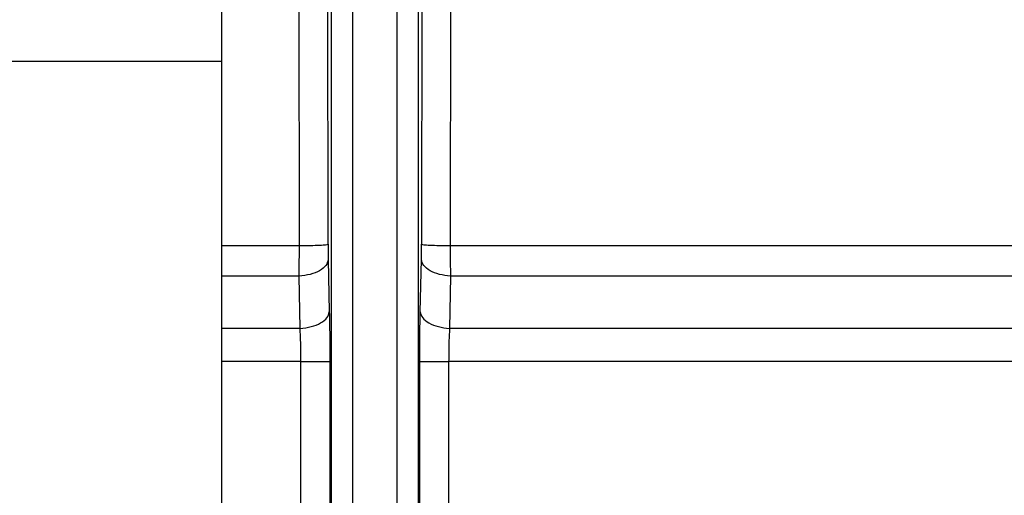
# Model space of a CAD drawing. Header units: inches. Extents: x 144.9 to 238.4, y 214.8 to 247.7.
# Tile 96 of 256: x 152.7081 to 152.822, y 244.5188 to 244.5739. Entities that reach past the tile are written whole.
import ezdxf

# ---------------------------------------------------------------- set-up
doc = ezdxf.new("R2010")
doc.units = ezdxf.units.IN
doc.header["$LTSCALE"] = 0.25
doc.header["$MEASUREMENT"] = 0
doc.layers.add('ANNOTATIONS', color=1, linetype='Continuous')
doc.layers.add('MOTOR LH', color=7, linetype='Continuous')
doc.styles.add('ARIAL', font='arial.ttf', dxfattribs={"height": 0.09375})
doc.dimstyles.new('STANDARD$0', dxfattribs={"dimtxt": 0.09375, "dimasz": 0.09375, "dimexe": 0.03125, "dimexo": 0.046875, "dimgap": 0.09, "dimtad": 0, "dimtih": 1, "dimtoh": 1, "dimdec": 4, "dimzin": 0, "dimdsep": 46, "dimtxsty": 'ARIAL', "dimcen": 0.09, "dimadec": 0, "dimazin": 0, "dimtfac": 1, "dimtdec": 4, "dimtofl": 0, "dimtmove": 0, "dimatfit": 1, "dimfxl": 1, "dimtolj": 1, "dimtzin": 0, "dimarcsym": 0})

# ---------------------------------------------------------------- blocks, each defined once
blk = doc.blocks.new('*D64')
at = {"layer": 'ANNOTATIONS', "color": 0, "lineweight": -2, "transparency": 16777216}
for p, q in [((152.28268, 244.72107), (152.28268, 245.68737)), ((153.42331, 243.53767), (153.42331, 245.68737)), ((152.37643, 245.65612), (152.56789, 245.65612)), ((153.32956, 245.65612), (153.13811, 245.65612))]:
    blk.add_line(p, q, dxfattribs=at)
at = {"layer": 'ANNOTATIONS', "color": 0, "transparency": 16777216}
for points in [[(152.37643, 245.67174), (152.37643, 245.64049), (152.28268, 245.65612)], [(153.32956, 245.67174), (153.32956, 245.64049), (153.42331, 245.65612)]]:
    blk.add_solid(points, dxfattribs=at)
at = {"layer": 'defpoints', "color": 0, "transparency": 16777216}
for p in [(152.28268, 245.65612), (152.28268, 244.67419), (153.42331, 243.4908)]:
    blk.add_point(p, dxfattribs=at)
at = {"layer": 'ANNOTATIONS', "color": 0, "transparency": 16777216, "insert": (152.853, 245.65612), "char_height": 0.09375, "attachment_point": 5, "style": 'ARIAL'}
blk.add_mtext('\\A1;18 5/8"', dxfattribs=at)
blk = doc.blocks.new('*D66')
at = {"layer": 'ANNOTATIONS', "color": 0, "lineweight": -2, "transparency": 16777216}
for p, q in [((151.99435, 244.78508), (151.99435, 246.05373)), ((153.42331, 243.53767), (153.42331, 246.05373)), ((152.0881, 246.02248), (152.50449, 246.02248)), ((153.32956, 246.02248), (152.91317, 246.02248))]:
    blk.add_line(p, q, dxfattribs=at)
at = {"layer": 'ANNOTATIONS', "color": 0, "transparency": 16777216}
for points in [[(152.0881, 246.0381), (152.0881, 246.00685), (151.99435, 246.02248)], [(153.32956, 246.0381), (153.32956, 246.00685), (153.42331, 246.02248)]]:
    blk.add_solid(points, dxfattribs=at)
at = {"layer": 'defpoints', "color": 0, "transparency": 16777216}
for p in [(153.42331, 246.02248), (151.99435, 244.73821), (153.42331, 243.4908)]:
    blk.add_point(p, dxfattribs=at)
at = {"layer": 'ANNOTATIONS', "color": 0, "transparency": 16777216, "insert": (152.70883, 246.02248), "char_height": 0.09375, "attachment_point": 5, "style": 'ARIAL'}
blk.add_mtext('\\A1;24""', dxfattribs=at)

msp = doc.modelspace()

# ---------------------------------------------------------------- linework, layer by layer
at = {"layer": 'MOTOR LH'}
for p, q in [((152.74419, 244.50455), (152.74419, 244.91273)), ((152.75419, 244.91273), (152.75419, 244.50455)), ((152.74664, 244.50584), (152.74664, 244.91144)), ((152.75173, 244.91144), (152.75173, 244.50584)), ((152.74047, 244.54776), (152.74032, 244.67374)), ((152.74379, 244.54791), (152.7436, 244.6739)), ((152.75478, 244.6739), (152.75459, 244.54791)), ((152.75806, 244.67374), (152.75791, 244.54776)), ((152.73151, 244.38264), (152.73151, 244.58077)), ((152.73151, 244.56905), (152.58476, 244.56905)), ((152.73151, 244.54776), (152.74047, 244.54776)), ((152.75791, 244.54776), (152.83016, 244.54776)), ((152.7438, 244.54613), (152.74393, 244.54008)), ((152.75444, 244.54008), (152.75457, 244.54613)), ((152.74044, 244.54422), (152.73151, 244.54422)), ((152.74055, 244.53817), (152.74044, 244.54422)), ((152.75794, 244.54422), (152.75783, 244.53817)), ((152.83068, 244.54422), (152.75794, 244.54422)), ((152.74055, 244.53817), (152.73151, 244.53817)), ((152.8346, 244.53817), (152.75783, 244.53817)), ((152.74065, 244.53432), (152.73151, 244.53432)), ((152.74065, 244.50542), (152.74065, 244.53432)), ((152.74399, 244.53432), (152.74399, 244.50468)), ((152.75439, 244.50468), (152.75439, 244.53432)), ((152.75773, 244.53432), (152.75773, 244.50542)), ((152.83683, 244.53432), (152.75773, 244.53432))]:
    msp.add_line(p, q, dxfattribs=at)
for points, knots in [([(152.74047, 244.54776), (152.7409, 244.54776), (152.74177, 244.54777), (152.74284, 244.54781), (152.7436, 244.54785), (152.74372, 244.54789), (152.74379, 244.54791)], [0, 0, 0, 0, 0.250139, 0.5, 0.749861, 1, 1, 1, 1]), ([(152.74379, 244.54791), (152.74379, 244.54759), (152.74379, 244.54697), (152.7438, 244.54641), (152.7438, 244.54613)], [0, 0, 0, 0, 0.49968, 1, 1, 1, 1]), ([(152.75457, 244.54613), (152.75458, 244.54641), (152.75459, 244.54697), (152.75459, 244.5476), (152.75459, 244.54791)], [0, 0, 0, 0, 0.5018946, 1, 1, 1, 1]), ([(152.75459, 244.54791), (152.75466, 244.54789), (152.75478, 244.54785), (152.75553, 244.54781), (152.75661, 244.54777), (152.75747, 244.54776), (152.75791, 244.54776)], [0, 0, 0, 0, 0.250139, 0.5, 0.749861, 1, 1, 1, 1]), ([(152.74044, 244.54422), (152.74045, 244.54478), (152.74046, 244.5459), (152.74047, 244.54714), (152.74047, 244.54776)], [0, 0, 0, 0, 0.50793, 1, 1, 1, 1]), ([(152.75791, 244.54776), (152.75791, 244.54714), (152.75791, 244.5459), (152.75793, 244.54478), (152.75794, 244.54422)], [0, 0, 0, 0, 0.49207, 1, 1, 1, 1]), ([(152.7438, 244.54613), (152.74374, 244.54589), (152.74362, 244.54543), (152.74285, 244.54482), (152.74176, 244.54437), (152.74088, 244.54427), (152.74044, 244.54422)], [0, 0, 0, 0, 0.250146, 0.5, 0.749854, 1, 1, 1, 1]), ([(152.75794, 244.54422), (152.7575, 244.54427), (152.75662, 244.54437), (152.75553, 244.54482), (152.75476, 244.54543), (152.75464, 244.54589), (152.75457, 244.54613)], [0, 0, 0, 0, 0.250146, 0.5, 0.749854, 1, 1, 1, 1]), ([(152.74055, 244.53817), (152.74099, 244.53822), (152.74188, 244.53832), (152.74298, 244.53877), (152.74375, 244.53937), (152.74387, 244.53984), (152.74393, 244.54008)], [0, 0, 0, 0, 0.250147, 0.5, 0.749853, 1, 1, 1, 1]), ([(152.74393, 244.54008), (152.74395, 244.53918), (152.74398, 244.53737), (152.74399, 244.53534), (152.74399, 244.53432)], [0, 0, 0, 0, 0.4971363, 1, 1, 1, 1]), ([(152.75439, 244.53432), (152.75439, 244.53534), (152.75439, 244.53737), (152.75443, 244.53918), (152.75444, 244.54008)], [0, 0, 0, 0, 0.502864, 1, 1, 1, 1]), ([(152.75444, 244.54008), (152.75451, 244.53984), (152.75463, 244.53937), (152.7554, 244.53877), (152.7565, 244.53832), (152.75738, 244.53822), (152.75783, 244.53817)], [0, 0, 0, 0, 0.250147, 0.5, 0.749853, 1, 1, 1, 1]), ([(152.74065, 244.53432), (152.74065, 244.535), (152.74064, 244.53636), (152.74058, 244.53756), (152.74055, 244.53817)], [0, 0, 0, 0, 0.497126, 1, 1, 1, 1]), ([(152.75783, 244.53817), (152.7578, 244.53756), (152.75774, 244.53636), (152.75773, 244.535), (152.75773, 244.53432)], [0, 0, 0, 0, 0.502874, 1, 1, 1, 1])]:
    msp.add_open_spline(points, degree=3, knots=knots, dxfattribs=at)
for points in [[(152.74065, 244.53432), (152.74109, 244.53432), (152.74196, 244.53432), (152.74304, 244.53432), (152.7438, 244.53432), (152.74393, 244.53432), (152.74399, 244.53432)], [(152.75439, 244.53432), (152.75445, 244.53432), (152.75457, 244.53432), (152.75534, 244.53432), (152.75642, 244.53432), (152.75729, 244.53432), (152.75773, 244.53432)]]:
    msp.add_open_spline(points, degree=3, dxfattribs=at)

# ---------------------------------------------------------------- dimensions: what is measured, and where the dimension line sits
at = {"layer": 'ANNOTATIONS'}
for base, p1, p2, text, picture, middle in [((153.42331, 246.02248), (151.99435, 244.73821), (153.42331, 243.4908), '24""', '*D66', (152.70883, 246.02248)), ((152.28268, 245.65612), (153.42331, 243.4908), (152.28268, 244.67419), '18 5/8"', '*D64', (152.853, 245.65612))]:
    dim = msp.add_linear_dim(base=base, p1=p1, p2=p2, text=text, dimstyle='STANDARD$0', dxfattribs=at)
    dim.commit()
    dim.dimension.update_dxf_attribs({"geometry": picture, "text_midpoint": middle, "dimtype": 160})

doc.saveas('drawing.dxf')
